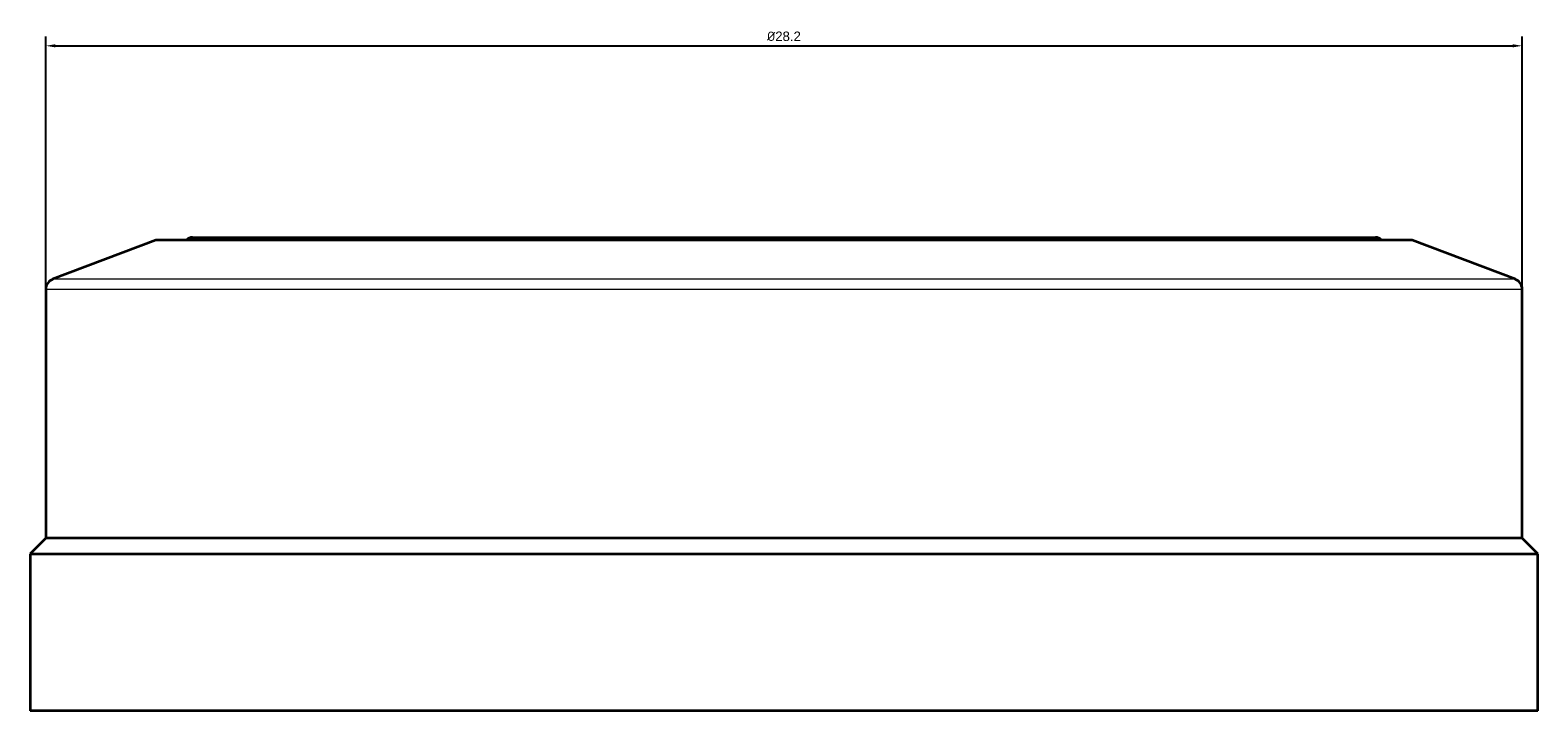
# Model space of a CAD drawing. Header units: millimetres. Extents: x -404827 to -46036, y 267324 to 306977.
# Tile 34 of 55: x -49099 to -49070, y 269802 to 269815. Entities that reach past the tile are written whole.
import ezdxf

# ---------------------------------------------------------------- set-up
doc = ezdxf.new("R2010")
doc.units = ezdxf.units.MM
doc.layers.add('1', color=7, linetype='Continuous', true_color=0xffffff)
doc.styles.get("Standard").update_dxf_attribs({"font": 'arial.ttf'})
doc.dimstyles.get("Standard").update_dxf_attribs({"dimtxt": 0.18, "dimasz": 0.18, "dimexe": 0.18, "dimexo": 0.0625, "dimgap": 0.09, "dimtad": 0, "dimtih": 1, "dimtoh": 1, "dimdec": 4, "dimzin": 0, "dimdsep": 46, "dimtxsty": 'Standard', "dimcen": 0.09, "dimadec": 0, "dimazin": 0, "dimtfac": 1, "dimtdec": 4, "dimtofl": 0, "dimtmove": 0, "dimatfit": 3, "dimfxl": 1, "dimtolj": 1, "dimtzin": 0, "dimarcsym": 0})

# ---------------------------------------------------------------- blocks, each defined once
blk = doc.blocks.new('*D99')
at = {"color": 0, "lineweight": -2, "transparency": 16777216}
for p, q in [((-49098.703, 269807.664), (-49098.703, 269814.814)), ((-49098.523, 269814.634), (-49070.683, 269814.634)), ((-49070.503, 269807.664), (-49070.503, 269814.814))]:
    blk.add_line(p, q, dxfattribs=at)
at = {"color": 0, "transparency": 16777216}
for points in [[(-49098.523, 269814.664), (-49098.523, 269814.604), (-49098.703, 269814.634)], [(-49070.683, 269814.664), (-49070.683, 269814.604), (-49070.503, 269814.634)]]:
    blk.add_solid(points, dxfattribs=at)
at = {"layer": 'Defpoints', "color": 0, "transparency": 16777216}
for p in [(-49070.503, 269814.634), (-49098.703, 269807.602), (-49070.503, 269807.602)]:
    blk.add_point(p, dxfattribs=at)
at = {"color": 0, "transparency": 16777216, "insert": (-49084.603, 269814.815), "char_height": 0.18, "attachment_point": 5}
blk.add_mtext('\\A1;{\\fISOCPEUR|b0|i0|c0|p34;%%C}28.2', dxfattribs=at)

msp = doc.modelspace()

# ---------------------------------------------------------------- linework, layer by layer
at = {"layer": '1', "color": 7, "linetype": 'Continuous', "lineweight": 35}
for p, q in [((-49096.603, 269810.921), (-49098.574, 269810.17)), ((-49072.603, 269810.921), (-49096.603, 269810.921)), ((-49095.903, 269810.971), (-49079.201, 269810.971)), ((-49079.201, 269810.971), (-49073.303, 269810.971)), ((-49070.632, 269810.17), (-49072.603, 269810.921)), ((-49098.703, 269809.983), (-49098.703, 269805.221)), ((-49070.503, 269805.221), (-49070.503, 269809.983)), ((-49098.703, 269805.221), (-49099.003, 269804.921)), ((-49070.503, 269805.221), (-49098.703, 269805.221)), ((-49070.503, 269805.221), (-49070.503, 269805.221)), ((-49070.203, 269804.921), (-49070.503, 269805.221)), ((-49099.003, 269804.921), (-49070.203, 269804.921)), ((-49099.003, 269804.921), (-49099.003, 269801.921)), ((-49070.203, 269801.921), (-49070.203, 269804.921)), ((-49070.203, 269801.921), (-49099.003, 269801.921)), ((-49070.203, 269801.921), (-49070.203, 269801.921))]:
    msp.add_line(p, q, dxfattribs=at)
at = {"layer": '1', "color": 7, "linetype": 'Continuous', "lineweight": 13}
for p, q in [((-49098.703, 269809.983), (-49070.503, 269809.983)), ((-49070.632, 269810.17), (-49098.574, 269810.17)), ((-49070.503, 269809.983), (-49070.503, 269809.983))]:
    msp.add_line(p, q, dxfattribs=at)
at = {"layer": '1', "color": 7, "linetype": 'Continuous', "lineweight": 35}
for centre, radius, start, end in [((-49095.903, 269810.821), 0.15, 90, 138.1892), ((-49073.303, 269810.821), 0.15, 41.8108, 90), ((-49098.503, 269809.983), 0.2, 110.8545, 180), ((-49070.703, 269809.983), 0.2, 0, 69.1455)]:
    msp.add_arc(centre, radius, start, end, dxfattribs=at)

# ---------------------------------------------------------------- dimensions: what is measured, and where the dimension line sits
dim = msp.add_linear_dim(base=(-49070.503, 269814.634), p1=(-49098.703, 269807.602), p2=(-49070.503, 269807.602), text='{\\fISOCPEUR|b0|i0|c0|p34;%%C}<>', dimstyle='Standard', override={"dimtad": 1, "dimdec": 1, "dimtdec": 1, "dimfxl": 0.09})
dim.commit()
dim.dimension.update_dxf_attribs({"geometry": '*D99', "text_midpoint": (-49084.603, 269814.815)})

doc.saveas('drawing.dxf')
